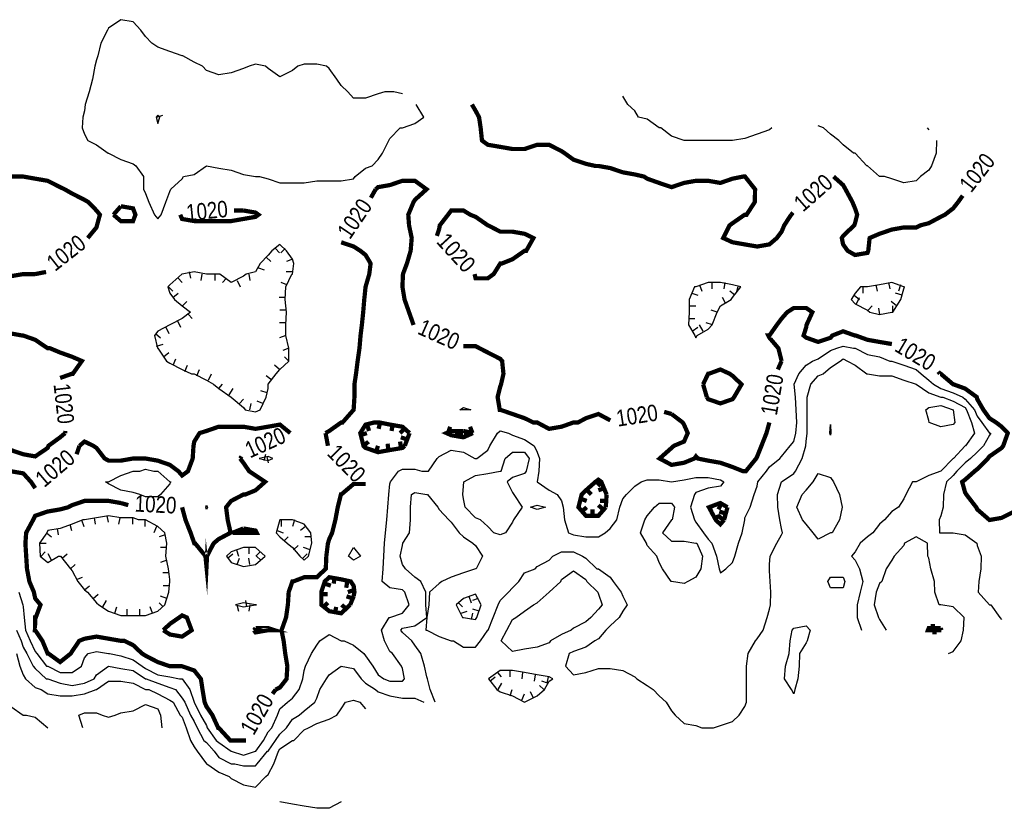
# Model space of a CAD drawing. Extents: x 628896 to 629898, y 4519176 to 4520140.
# Tile 21 of 23: x 629545 to 629777, y 4519197 to 4519383. Entities that reach past the tile are written whole.
import ezdxf
from ezdxf.enums import TextEntityAlignment as Align

# ---------------------------------------------------------------- set-up
doc = ezdxf.new("R2010")
doc.units = 0

msp = doc.modelspace()

# ---------------------------------------------------------------- linework, layer by layer
at = {"layer": 'GSLAYER', "linetype": 'CONTINUOUS', "flags": 128}
for points in [[(629635.1875, 4519365.5), (629633.125, 4519366), (629632.25, 4519366), (629631.0625, 4519366), (629629.4375, 4519365.5), (629626.5, 4519364.5), (629623.6875, 4519364.5), (629622.3125, 4519366), (629620.75, 4519367.5), (629619.75, 4519369), (629617.9375, 4519371.5), (629617.25, 4519372), (629615, 4519372.5), (629612.0625, 4519372.5), (629610.5, 4519372), (629609.25, 4519371), (629606.3125, 4519369.5), (629603.5, 4519371.5), (629602.875, 4519372), (629600.5625, 4519372.5), (629599.0625, 4519372), (629597.6875, 4519371.5), (629594.8125, 4519370.5), (629591.875, 4519370), (629589, 4519371), (629588.0625, 4519372), (629586.125, 4519373), (629583.4375, 4519374.5), (629583.25, 4519374.5), (629580.375, 4519375.5), (629577.5, 4519376.5), (629576.125, 4519377.5), (629574.625, 4519379), (629573.5, 4519380.5), (629571.6875, 4519382.5), (629568.8125, 4519383), (629565.9375, 4519381), (629565.6875, 4519380.5), (629564.0625, 4519377.5), (629563.375, 4519374.5), (629563.0625, 4519373.5), (629562.6875, 4519372), (629562.125, 4519369), (629561.3125, 4519366), (629560.4375, 4519363), (629560.25, 4519361.5), (629559.875, 4519360), (629559.6875, 4519357.5), (629560.25, 4519356), (629561, 4519354.5), (629563.0625, 4519353.5), (629565.8125, 4519351.5), (629565.9375, 4519351.5), (629568.8125, 4519350), (629571.6875, 4519349), (629572.375, 4519348.5), (629574.125, 4519346), (629574.1875, 4519343), (629574.625, 4519342), (629575.375, 4519340), (629576.75, 4519337), (629577.5, 4519336), (629578.3125, 4519337)], [(629722.25, 4519357.5), (629721.6875, 4519357), (629718.8125, 4519356), (629715.875, 4519355), (629713, 4519354.5), (629710.125, 4519354.5), (629709.375, 4519354.5), (629707.25, 4519354.5), (629704.375, 4519354.5), (629704.1875, 4519354.5), (629701.5625, 4519354.5), (629698.625, 4519355.5), (629696.0625, 4519357.5), (629695.6875, 4519357.5), (629692.875, 4519359.5), (629690.8125, 4519360), (629689.9375, 4519361.5), (629688.3125, 4519363), (629687.125, 4519365)], [(629578.3125, 4519337), (629579.4375, 4519340), (629580.375, 4519342.5), (629580.5625, 4519343), (629583.25, 4519345.5), (629583.5625, 4519346), (629586.125, 4519346.5), (629589, 4519348.5), (629591.875, 4519348), (629594.8125, 4519347.5), (629597.6875, 4519346.5), (629600.5625, 4519346), (629601.5, 4519346), (629603.5, 4519345.5), (629606.3125, 4519344.5), (629609.25, 4519344.5), (629612.0625, 4519344.5), (629615, 4519345), (629617.9375, 4519345), (629620.75, 4519345), (629623.6875, 4519345.5), (629624.0625, 4519346), (629626.5, 4519348), (629628.0625, 4519348.5), (629629.4375, 4519350), (629630.5, 4519351.5), (629632, 4519354.5), (629632.25, 4519355), (629634.625, 4519357.5), (629635.1875, 4519357.5), (629638.125, 4519358.5), (629640.25, 4519360), (629638.4375, 4519363)], [(629578, 4519360), (629577.5, 4519360.5), (629577.125, 4519360), (629577.5, 4519358.5), (629578, 4519360)], [(629577.25, 4519360), (629578.6875, 4519360.5)], [(629761.0625, 4519354.5), (629761, 4519351.5), (629759.9375, 4519348.5), (629759.25, 4519347.5), (629757.3125, 4519346), (629756.3125, 4519345), (629753.375, 4519344.5), (629750.5625, 4519345.5), (629748.8125, 4519346), (629747.625, 4519346), (629744.8125, 4519348.5), (629744.625, 4519348.5), (629741.875, 4519351.5), (629741.5, 4519351.5), (629739.0625, 4519353.5), (629738.0625, 4519354.5), (629736.125, 4519356), (629734.4375, 4519357.5), (629733.1875, 4519358)], [(629758.875, 4519357.5), (629759.25, 4519357)], [(629601.625, 4519291), (629603.0625, 4519294), (629603.5, 4519296), (629603.5625, 4519297), (629605.4375, 4519299.5), (629606.3125, 4519300.5), (629608.4375, 4519302.5), (629608.4375, 4519305.5), (629607.6875, 4519308.5), (629607.6875, 4519311), (629607.875, 4519314), (629607.5625, 4519317), (629607.6875, 4519320), (629609.125, 4519323), (629609.25, 4519323), (629609.5625, 4519325.5), (629609.25, 4519326.5), (629607.875, 4519328.5), (629606.3125, 4519330), (629604.375, 4519328.5), (629603.5, 4519327.5), (629601.6875, 4519325.5), (629600.5625, 4519323.5), (629598.375, 4519323), (629597.6875, 4519322.5), (629594.8125, 4519321), (629592.125, 4519323), (629591.875, 4519323), (629589, 4519323), (629586.125, 4519323.5), (629583.25, 4519323), (629583.1875, 4519323), (629580.375, 4519320.5), (629579.875, 4519320), (629580.375, 4519318.5), (629581.4375, 4519317), (629583.25, 4519315.5), (629585.25, 4519314), (629583.25, 4519312.5), (629580.375, 4519311), (629580.375, 4519311), (629577.5, 4519309.5), (629576.75, 4519308.5), (629577.4375, 4519305.5), (629577.5, 4519305.5), (629579.5625, 4519302.5), (629580.375, 4519302), (629583.25, 4519300.5), (629585.4375, 4519299.5), (629586.125, 4519299.5), (629589, 4519298), (629590.625, 4519297), (629591.875, 4519296), (629594.8125, 4519294), (629597.6875, 4519291.5), (629598.125, 4519291), (629600.5625, 4519290.5), (629601.625, 4519291)], [(629603.0625, 4519327), (629604.1875, 4519326)], [(629605.25, 4519329), (629606.1875, 4519328)], [(629607.5625, 4519329), (629606.5, 4519328)], [(629609.25, 4519326.5), (629607.875, 4519326)], [(629584.9375, 4519323.5), (629585.25, 4519322)], [(629587.9375, 4519323), (629587.6875, 4519321.5)], [(629591, 4519323), (629591, 4519321.5)], [(629599, 4519323), (629599.25, 4519321.5)], [(629601.25, 4519324.5), (629602.625, 4519324)], [(629609.25, 4519323.5), (629607.75, 4519323.5)], [(629582.3125, 4519322), (629583.25, 4519321)], [(629593.6875, 4519322), (629592.75, 4519321)], [(629596.25, 4519321.5), (629596.9375, 4519320)], [(629607.9375, 4519320.5), (629606.625, 4519321)], [(629704.6875, 4519308.5), (629707.25, 4519310), (629708.1875, 4519311), (629709.375, 4519314), (629710.125, 4519315.5), (629712.6875, 4519317), (629713, 4519317.5), (629714.9375, 4519320), (629713, 4519320.5), (629710.125, 4519321), (629707.25, 4519321), (629704.375, 4519320), (629704, 4519320), (629702.8125, 4519317), (629702.75, 4519314), (629702.625, 4519311), (629704.125, 4519308.5), (629704.375, 4519308), (629704.6875, 4519308.5)], [(629705.25, 4519320.5), (629705.75, 4519319)], [(629708.125, 4519321), (629708.125, 4519319.5)], [(629711.1875, 4519321), (629710.9375, 4519319.5)], [(629750.8125, 4519314), (629752.6875, 4519317), (629753.375, 4519319.5), (629753.5625, 4519320), (629753.375, 4519320), (629750.5625, 4519321), (629747.625, 4519320.5), (629744.8125, 4519320), (629743.125, 4519320), (629741.875, 4519318.5), (629741, 4519317), (629741.875, 4519316), (629744.8125, 4519314.5), (629745.375, 4519314), (629747.625, 4519313.5), (629750.5625, 4519314), (629750.8125, 4519314)], [(629746.75, 4519320.5), (629747.0625, 4519319)], [(629749.75, 4519321), (629750.0625, 4519319.5)], [(629752.625, 4519320.5), (629752.125, 4519319)], [(629580.0625, 4519320), (629581.0625, 4519319)], [(629581.0625, 4519317.5), (629582.3125, 4519318.5)], [(629703.4375, 4519318.5), (629704.8125, 4519318)], [(629713.5625, 4519318), (629712.375, 4519319)], [(629714.25, 4519320), (629713.875, 4519318.5)], [(629741.6875, 4519318), (629742.9375, 4519317)], [(629743.6875, 4519320), (629743.6875, 4519318.5)], [(629753, 4519318), (629751.4375, 4519318.5)], [(629583.375, 4519315.5), (629584.375, 4519316.5)], [(629607.5625, 4519317.5), (629606.125, 4519317.5)], [(629702.75, 4519315.5), (629704.3125, 4519315.5)], [(629711.4375, 4519316), (629710.625, 4519317.5)], [(629742.25, 4519316), (629742.9375, 4519317.5)], [(629745, 4519314.5), (629745.875, 4519315.5)], [(629751.625, 4519315.5), (629750.375, 4519316.5)], [(629750.8125, 4519314), (629750.8125, 4519315.5)], [(629584.75, 4519313.5), (629585.625, 4519312.5)], [(629607.75, 4519314.5), (629606.3125, 4519314.5)], [(629709.375, 4519314), (629708, 4519314.5)], [(629747.75, 4519313.5), (629747.5, 4519315)], [(629582.1875, 4519312), (629582.875, 4519310.5)], [(629607.6875, 4519311.5), (629606.1875, 4519311.5)], [(629702.625, 4519312.5), (629704.125, 4519312.5)], [(629706.0625, 4519309.5), (629705.25, 4519311)], [(629708.3125, 4519311), (629706.8125, 4519311.5)], [(629577, 4519309), (629578.1875, 4519308)], [(629579.4375, 4519310.5), (629580.125, 4519309)], [(629607.6875, 4519308.5), (629606.1875, 4519308)], [(629703.5, 4519309.5), (629704.8125, 4519310.5)], [(629577.25, 4519306), (629578.8125, 4519306.5)], [(629544.75, 4519248), (629545.6875, 4519245), (629545.8125, 4519244.5), (629546, 4519242), (629546.3125, 4519239), (629547.4375, 4519236.5), (629548.625, 4519234), (629549, 4519233.5), (629551.25, 4519230.5), (629551.5625, 4519230.5), (629554.5, 4519229), (629557.3125, 4519229), (629559.5625, 4519230.5), (629560.25, 4519232.5), (629561.125, 4519233.5), (629563.0625, 4519234), (629565.9375, 4519233.5), (629566.125, 4519233.5), (629568.8125, 4519233), (629571.6875, 4519232), (629573.875, 4519230.5), (629574.625, 4519230), (629577.5, 4519228.5), (629580.375, 4519228), (629582.625, 4519227.5), (629583.25, 4519227.5), (629585.0625, 4519225), (629586.125, 4519222), (629587.5625, 4519219), (629589, 4519216.5), (629589.125, 4519216), (629591.25, 4519213), (629591.875, 4519212.5), (629594.8125, 4519210.5), (629597.6875, 4519209.5), (629600.5625, 4519210.5), (629600.625, 4519210.5), (629602.4375, 4519213), (629603.5, 4519215), (629604.375, 4519216), (629605.75, 4519219), (629606.3125, 4519220.5), (629608.0625, 4519222), (629609.25, 4519223), (629610.875, 4519225), (629611.6875, 4519227.5), (629612.0625, 4519229.5), (629612.375, 4519230.5), (629613.75, 4519233.5), (629615, 4519235.5), (629615.75, 4519236.5), (629617.9375, 4519238), (629620.75, 4519236.5), (629621.4375, 4519236.5), (629623.6875, 4519235.5), (629626.125, 4519233.5), (629626.5, 4519233), (629628.1875, 4519230.5), (629629.4375, 4519228.5), (629630.8125, 4519227.5), (629632.25, 4519227), (629635.1875, 4519227), (629635.6875, 4519227.5), (629635.1875, 4519230), (629635, 4519230.5), (629632.875, 4519233.5), (629632.25, 4519234), (629631, 4519236.5), (629630.25, 4519239), (629632.0625, 4519242), (629632.25, 4519242), (629635.1875, 4519243), (629636.75, 4519245), (629635.75, 4519248), (629635.1875, 4519248.5), (629632.25, 4519249), (629630.4375, 4519250.5), (629630.625, 4519253.5), (629630.8125, 4519256.5), (629631, 4519259.5), (629631.1875, 4519262), (629631.5, 4519265), (629631.75, 4519268), (629632, 4519271), (629632.25, 4519273.5), (629632.375, 4519274), (629634.25, 4519276.5), (629635.1875, 4519277), (629638.125, 4519277), (629639.75, 4519276.5), (629640.9375, 4519276.5), (629641.3125, 4519276.5), (629643.375, 4519279.5), (629643.8125, 4519280), (629646.6875, 4519281.5), (629649.5625, 4519281), (629652.25, 4519279.5), (629652.4375, 4519279.5), (629652.75, 4519279.5), (629655.3125, 4519281.5), (629655.8125, 4519282.5), (629657.625, 4519285.5), (629658.25, 4519286), (629660.1875, 4519285.5), (629661.125, 4519285), (629664, 4519284), (629666.25, 4519282.5), (629666.9375, 4519281), (629667.5, 4519279.5), (629667.3125, 4519276.5), (629666.9375, 4519274), (629669.75, 4519272), (629671.625, 4519271), (629672.6875, 4519269.5), (629673.0625, 4519268), (629673.375, 4519265), (629674.3125, 4519262), (629675.5, 4519261.5), (629678.4375, 4519261), (629681.375, 4519261), (629683, 4519262), (629684.1875, 4519263), (629685.75, 4519265), (629686.4375, 4519268), (629687.125, 4519270), (629688, 4519271), (629689.9375, 4519273), (629691.4375, 4519274), (629692.875, 4519274.5), (629695.6875, 4519274.5), (629698.625, 4519274), (629701.5625, 4519274.5), (629704.375, 4519275), (629707.25, 4519275), (629710.125, 4519274.5), (629710.9375, 4519274), (629710.125, 4519273), (629707.25, 4519272.5), (629704.375, 4519271.5), (629704, 4519271), (629703.125, 4519268), (629704, 4519265), (629704.375, 4519264.5), (629706.125, 4519262), (629707.25, 4519260.5), (629708.125, 4519259.5), (629709.1875, 4519256.5), (629709.875, 4519253.5), (629710.125, 4519252.5), (629711.4375, 4519253.5), (629713, 4519255), (629713.5625, 4519256.5), (629714.375, 4519259.5), (629715.25, 4519262), (629715.875, 4519265), (629715.875, 4519265.5), (629717.1875, 4519268), (629718.0625, 4519271), (629718.8125, 4519273), (629719, 4519274), (629721, 4519276.5), (629721.6875, 4519277.5), (629724.1875, 4519279.5), (629724.5625, 4519280), (629726.5625, 4519282.5), (629727.4375, 4519283.5), (629727.9375, 4519285.5), (629728.125, 4519288), (629728, 4519291), (629727.8125, 4519294), (629727.5, 4519297), (629728.625, 4519299.5), (629730.375, 4519301.5), (629731.8125, 4519302.5), (629733.1875, 4519303), (629736.125, 4519305), (629737.5625, 4519305.5), (629739.0625, 4519306), (629741.5, 4519305.5), (629741.875, 4519305.5), (629744.8125, 4519304), (629747.625, 4519303.5), (629750.0625, 4519302.5), (629750.5625, 4519302.5), (629753.375, 4519301.5), (629756.3125, 4519300.5), (629757.5, 4519299.5), (629759.25, 4519298), (629760.375, 4519297), (629762.0625, 4519296), (629765, 4519295), (629767.3125, 4519294), (629767.8125, 4519293.5), (629770.0625, 4519291), (629770.6875, 4519289.5), (629771.75, 4519288), (629773.5625, 4519285.5), (629773.875, 4519285.5), (629773.5625, 4519285), (629772.125, 4519282.5), (629770.6875, 4519281), (629769.0625, 4519279.5), (629767.8125, 4519278.5), (629765.875, 4519276.5), (629765, 4519275.5), (629763.4375, 4519274), (629762.75, 4519271), (629762.625, 4519268), (629762.0625, 4519266), (629761.6875, 4519265), (629761.75, 4519262), (629762.0625, 4519262), (629765, 4519262), (629767.8125, 4519261.5), (629770.5625, 4519259.5), (629770.6875, 4519259), (629771.625, 4519256.5), (629771.5625, 4519253.5), (629771.0625, 4519250.5), (629770.9375, 4519248), (629773.5625, 4519245), (629773.875, 4519245), (629776, 4519242), (629776.4375, 4519241.5)], [(629578.875, 4519303.5), (629580.125, 4519304.5)], [(629608.4375, 4519305.5), (629607, 4519305)], [(629581.125, 4519301.5), (629581.8125, 4519303)], [(629583.875, 4519300), (629584.5625, 4519301.5)], [(629606.1875, 4519300.5), (629605.0625, 4519301.5)], [(629608.4375, 4519302.5), (629607.375, 4519303.5)], [(629642.9375, 4519222), (629641.75, 4519225), (629641.0625, 4519227.5), (629640.9375, 4519228), (629640.375, 4519230.5), (629639.5, 4519233.5), (629638.125, 4519235.5), (629637.375, 4519236.5), (629635.1875, 4519238.5), (629634.8125, 4519239), (629635.1875, 4519239.5), (629638.125, 4519240), (629640.9375, 4519242), (629640.6875, 4519245), (629640.6875, 4519248), (629639.5, 4519250.5), (629638.125, 4519251.5), (629635.875, 4519253.5), (629635.1875, 4519254.5), (629634.625, 4519256.5), (629635.1875, 4519259), (629635.3125, 4519259.5), (629636.875, 4519262), (629637.125, 4519265), (629637.125, 4519268), (629637.3125, 4519271), (629638.125, 4519271.5), (629640.9375, 4519271), (629641.0625, 4519271), (629643.5, 4519268), (629643.8125, 4519267.5), (629646.125, 4519265), (629646.6875, 4519264.5), (629648.5625, 4519262), (629649.5625, 4519261), (629651.8125, 4519259.5), (629652.4375, 4519259), (629654.0625, 4519256.5), (629652.5625, 4519253.5), (629652.4375, 4519253.5), (629649.5625, 4519252.5), (629646.6875, 4519251.5), (629644.5, 4519250.5), (629643.8125, 4519250), (629641.5625, 4519248), (629641.375, 4519245), (629640.9375, 4519242), (629640.6875, 4519239), (629640.9375, 4519239), (629643.8125, 4519237.5), (629646.6875, 4519236.5), (629647.1875, 4519236.5), (629649.5625, 4519235), (629652.4375, 4519235), (629653.5625, 4519236.5), (629655.3125, 4519239), (629655.375, 4519239), (629656.5625, 4519242), (629657.75, 4519245), (629658.25, 4519246), (629660.1875, 4519248), (629661.125, 4519249), (629662.625, 4519250.5), (629664, 4519252.5), (629666.5, 4519253.5), (629666.9375, 4519254), (629669.75, 4519255.5), (629670.625, 4519256.5), (629672.6875, 4519257.5), (629675.5, 4519257.5), (629677.625, 4519256.5), (629678.4375, 4519256), (629681, 4519253.5), (629681.375, 4519253.5), (629684.1875, 4519251.5), (629684.875, 4519250.5), (629686.75, 4519248), (629687.125, 4519247), (629688.1875, 4519245), (629687.125, 4519243.5), (629686.3125, 4519242), (629684.1875, 4519240), (629683.125, 4519239), (629681.375, 4519237), (629680.5625, 4519236.5), (629678.4375, 4519235), (629675.5, 4519234), (629674.5, 4519233.5), (629673.625, 4519230.5), (629675.5, 4519228.5), (629678.4375, 4519229), (629681.375, 4519230), (629684.1875, 4519230), (629687.125, 4519229.5), (629689.9375, 4519228), (629690.4375, 4519227.5), (629692.875, 4519226), (629694.3125, 4519225), (629695.6875, 4519223.5), (629697.375, 4519222), (629698.625, 4519220), (629699.5, 4519219), (629701.5625, 4519217), (629704.375, 4519216.5), (629705.75, 4519216), (629707.25, 4519216), (629708.5, 4519216), (629710.125, 4519216.5), (629713, 4519217.5), (629714.5625, 4519219), (629715.875, 4519221), (629716.3125, 4519222), (629716.3125, 4519225), (629716.3125, 4519227.5), (629716.3125, 4519230.5), (629716.6875, 4519233.5), (629718.375, 4519236.5), (629718.8125, 4519237), (629720.1875, 4519239), (629721.1875, 4519242), (629721.6875, 4519244), (629721.9375, 4519245), (629722.0625, 4519248), (629721.875, 4519250.5), (629721.6875, 4519253), (629721.6875, 4519253.5), (629721.6875, 4519254.5), (629721.875, 4519256.5), (629723.4375, 4519259.5), (629724.5625, 4519261.5), (629724.8125, 4519262), (629724.5625, 4519263), (629724.125, 4519265), (629723.6875, 4519268), (629723.625, 4519271), (629724.5625, 4519274), (629727.4375, 4519276), (629727.8125, 4519276.5), (629729.375, 4519279.5), (629730.25, 4519282.5), (629730.375, 4519283.5), (629730.5625, 4519285.5), (629730.5625, 4519288), (629730.5625, 4519291), (629730.625, 4519294), (629731.4375, 4519297), (629733.1875, 4519299), (629734.375, 4519299.5), (629736.125, 4519301), (629738.375, 4519302.5), (629739.0625, 4519303), (629740.125, 4519302.5), (629741.875, 4519301.5), (629744.625, 4519299.5), (629744.8125, 4519299.5), (629747.625, 4519299), (629750.5625, 4519299), (629753.375, 4519298), (629756.3125, 4519297), (629756.3125, 4519297), (629759.25, 4519295), (629762.0625, 4519294), (629762.5625, 4519294), (629765, 4519293), (629767.8125, 4519291.5), (629768.125, 4519291), (629769.3125, 4519288), (629770.0625, 4519285.5), (629767.9375, 4519282.5), (629767.8125, 4519282.5), (629765.125, 4519279.5), (629765, 4519279.5), (629762.0625, 4519276.5), (629759.25, 4519275.5), (629756.3125, 4519274), (629755.4375, 4519274), (629753.875, 4519271), (629753.375, 4519270), (629752.125, 4519268), (629750.5625, 4519267), (629748.8125, 4519265), (629747.625, 4519264), (629746.0625, 4519262), (629744.8125, 4519261), (629743.0625, 4519259.5), (629741.875, 4519257.5), (629741.0625, 4519256.5), (629741.875, 4519255.5), (629742.9375, 4519253.5), (629743.6875, 4519250.5), (629743.0625, 4519248), (629742.375, 4519245), (629742.375, 4519242), (629743.4375, 4519239)], [(629586.6875, 4519299), (629587.375, 4519300.5)], [(629589.4375, 4519298), (629590.1875, 4519299.5)], [(629591.875, 4519296), (629592.8125, 4519297)], [(629604.375, 4519298), (629603.0625, 4519299)], [(629594.375, 4519294.5), (629595.25, 4519296)], [(629603.3125, 4519295), (629601.8125, 4519295.5)], [(629596.75, 4519292.5), (629597.75, 4519293.5)], [(629599.1875, 4519291), (629599.5, 4519292.5)], [(629602.3125, 4519292.5), (629600.9375, 4519293)], [(629648.6875, 4519291), (629649.5625, 4519291.5), (629651.3125, 4519291), (629649.5625, 4519291), (629648.6875, 4519291)], [(629759.3125, 4519288), (629759.25, 4519288.5), (629758.5625, 4519291), (629759.25, 4519291.5), (629762.0625, 4519292), (629765, 4519291), (629765, 4519291), (629765.375, 4519288), (629765, 4519287.5), (629762.0625, 4519287), (629759.3125, 4519288)], [(629735.9375, 4519285.5), (629736.125, 4519287.5), (629736.1875, 4519285.5), (629736.125, 4519285), (629735.9375, 4519285.5)], [(629656.75, 4519262), (629655.3125, 4519263.5), (629653.5625, 4519265), (629652.4375, 4519265.5), (629649.9375, 4519268), (629649.5625, 4519270), (629649.4375, 4519271), (629649.5625, 4519273), (629649.625, 4519274), (629652.4375, 4519275.5), (629655.3125, 4519276), (629658.25, 4519276.5), (629658.4375, 4519276.5), (629659.375, 4519279.5), (629661.125, 4519281), (629664, 4519281), (629665.0625, 4519279.5), (629664.375, 4519276.5), (629664, 4519276), (629661.125, 4519275), (629659.875, 4519274), (629661.125, 4519271.5), (629661.4375, 4519271), (629663.375, 4519268), (629661.375, 4519265), (629661.125, 4519264.5), (629659.5, 4519262), (629658.25, 4519261.5), (629656.75, 4519262)], [(629604.625, 4519279.5), (629603.5, 4519280), (629601.4375, 4519279.5), (629603.5, 4519279), (629604.625, 4519279.5)], [(629602.625, 4519279), (629603, 4519280.5)], [(629603.1875, 4519280), (629603.5625, 4519278.5)], [(629573.25, 4519271), (629571.6875, 4519271.5), (629568.8125, 4519272), (629565.9375, 4519273.5), (629565.1875, 4519274), (629565.9375, 4519274), (629568.8125, 4519275.5), (629571.6875, 4519276.5), (629573.25, 4519276.5), (629574.625, 4519277), (629576.5625, 4519276.5), (629577.5, 4519276.5), (629580.375, 4519274), (629580.5625, 4519274), (629580.375, 4519273.5), (629578.125, 4519271), (629577.5, 4519270.5), (629574.625, 4519270.5), (629573.25, 4519271)], [(629732, 4519262), (629730.375, 4519264), (629729.5, 4519265), (629728.125, 4519268), (629729.375, 4519271), (629730.375, 4519272), (629732, 4519274), (629733.1875, 4519276), (629736.125, 4519275), (629736.8125, 4519274), (629738.25, 4519271), (629738.8125, 4519268), (629738.1875, 4519265), (629736.5, 4519262), (629736.125, 4519262), (629733.1875, 4519260.5), (629732, 4519262)], [(629698.5625, 4519250.5), (629696.5, 4519253.5), (629695.6875, 4519255), (629695.125, 4519256.5), (629692.875, 4519259), (629692.6875, 4519259.5), (629691.3125, 4519262), (629692.3125, 4519265), (629692.875, 4519266), (629694.625, 4519268), (629695.6875, 4519269), (629698.625, 4519269), (629699.3125, 4519268), (629698.75, 4519265), (629698.625, 4519265), (629696.5, 4519262), (629698.625, 4519260), (629701.5625, 4519260), (629704.375, 4519259.5), (629704.5625, 4519259.5), (629705.9375, 4519256.5), (629705.5625, 4519253.5), (629704.375, 4519251.5), (629702.4375, 4519250.5), (629701.5625, 4519250), (629698.625, 4519250.5), (629698.5625, 4519250.5)], [(629588.8125, 4519268), (629589, 4519268.5), (629589.25, 4519268), (629589, 4519267.5), (629588.8125, 4519268)], [(629665.375, 4519268), (629666.9375, 4519268.5), (629668.875, 4519268), (629666.9375, 4519267.5), (629665.375, 4519268)], [(629579.1875, 4519245), (629580.125, 4519248), (629580.375, 4519250.5), (629580.375, 4519251), (629580.0625, 4519253.5), (629579.4375, 4519256.5), (629579.6875, 4519259.5), (629579.1875, 4519262), (629577.5, 4519263.5), (629574.625, 4519265), (629573, 4519265), (629571.6875, 4519265.5), (629568.8125, 4519265.5), (629565.9375, 4519266), (629563.0625, 4519265.5), (629560.25, 4519265), (629559.875, 4519265), (629557.3125, 4519264), (629554.5, 4519263), (629551.5625, 4519262.5), (629551.375, 4519262), (629549.625, 4519259.5), (629549.8125, 4519256.5), (629551.5625, 4519255), (629554.125, 4519256.5), (629554.5, 4519256.5), (629554.5625, 4519256.5), (629556.9375, 4519253.5), (629557.3125, 4519253), (629558.6875, 4519250.5), (629560.25, 4519248.5), (629560.9375, 4519248), (629563.0625, 4519245.5), (629563.625, 4519245), (629565.9375, 4519243.5), (629568.8125, 4519242.5), (629571.6875, 4519242.5), (629574.625, 4519242.5), (629577.5, 4519243.5), (629579.1875, 4519245)], [(629559.5625, 4519265), (629560.0625, 4519263.5)], [(629562.5, 4519265.5), (629562.75, 4519264)], [(629565.5, 4519266), (629565.8125, 4519264.5)], [(629568.5625, 4519265.5), (629568.25, 4519264)], [(629571.5625, 4519265.5), (629571.5625, 4519264)], [(629574.5, 4519265), (629574.5, 4519263.5)], [(629613.0625, 4519256.5), (629613.8125, 4519259.5), (629613.5625, 4519262), (629612.0625, 4519264), (629609.25, 4519265), (629607, 4519265), (629606.3125, 4519265), (629606.3125, 4519265), (629605.4375, 4519262), (629606.3125, 4519261), (629608, 4519259.5), (629609.25, 4519258.5), (629611, 4519256.5), (629612.0625, 4519255.5), (629613.0625, 4519256.5)], [(629606.625, 4519265), (629606.625, 4519263.5)], [(629609.75, 4519265), (629609.25, 4519263.5)], [(629551.25, 4519262), (629552.5, 4519261)], [(629553.8125, 4519263), (629554, 4519261.5)], [(629556.75, 4519264), (629557.1875, 4519262.5)], [(629577.25, 4519263.5), (629576.5625, 4519262)], [(629605.625, 4519262.5), (629607.0625, 4519262)], [(629612.375, 4519263.5), (629611.1875, 4519262.5)], [(629579.25, 4519261.5), (629577.8125, 4519261)], [(629607.25, 4519260), (629608.25, 4519261)], [(629613.75, 4519261), (629612.1875, 4519261)], [(629763.9375, 4519233.5), (629765, 4519234), (629766.875, 4519236.5), (629767.4375, 4519239), (629767.625, 4519242), (629765, 4519244.5), (629762.0625, 4519245), (629761.6875, 4519245), (629760.6875, 4519248), (629760.625, 4519250.5), (629759.75, 4519253.5), (629759.25, 4519256), (629759.0625, 4519256.5), (629758.9375, 4519259.5), (629756.3125, 4519261), (629753.5625, 4519259.5), (629753.375, 4519259), (629751.0625, 4519256.5), (629750.5625, 4519255.5), (629749.25, 4519253.5), (629748.1875, 4519250.5), (629747.625, 4519250), (629746.875, 4519248), (629746.375, 4519245), (629747.4375, 4519242), (629747.625, 4519241.5), (629749.1875, 4519239)], [(629549.625, 4519259.5), (629551.1875, 4519259.5)], [(629550, 4519256.5), (629551, 4519257.5)], [(629579.5625, 4519258.5), (629578.125, 4519258.5)], [(629602.8125, 4519256.5), (629600.5625, 4519258.5), (629597.6875, 4519258.5), (629594.8125, 4519257.5), (629593.75, 4519256.5), (629594.8125, 4519255), (629597.6875, 4519254), (629600.5625, 4519254.5), (629602.8125, 4519256.5)], [(629596.0625, 4519258), (629596.5625, 4519256.5)], [(629599, 4519258.5), (629599, 4519257)], [(629601.625, 4519257.5), (629600.625, 4519256.5)], [(629609.5, 4519258), (629610.625, 4519259)], [(629613.4375, 4519258), (629611.875, 4519258.5)], [(629622.4375, 4519256.5), (629623.6875, 4519258.5), (629625.3125, 4519256.5), (629623.6875, 4519255.5), (629622.4375, 4519256.5)], [(629552.4375, 4519255.5), (629551.6875, 4519257)], [(629555, 4519256), (629556.125, 4519257)], [(629579.6875, 4519255.5), (629578.125, 4519255)], [(629593.9375, 4519256), (629595.1875, 4519257)], [(629596.25, 4519254.5), (629596.75, 4519256)], [(629599.1875, 4519254.5), (629599, 4519256)], [(629601.8125, 4519255.5), (629600.8125, 4519256.5)], [(629611.6875, 4519256), (629612.75, 4519257)], [(629556.9375, 4519253.5), (629558.0625, 4519254.5)], [(629658.5, 4519236.5), (629659.8125, 4519239), (629661.125, 4519241.5), (629661.9375, 4519242), (629664, 4519243.5), (629666.0625, 4519245), (629666.9375, 4519245.5), (629669.75, 4519248), (629669.8125, 4519248), (629672.5625, 4519250.5), (629672.6875, 4519251), (629675.5, 4519253), (629678.4375, 4519251), (629678.625, 4519250.5), (629681.25, 4519248), (629681.375, 4519247.5), (629682.25, 4519245), (629681.375, 4519244), (629679.625, 4519242), (629678.4375, 4519241), (629675.5, 4519239.5), (629674.9375, 4519239), (629672.6875, 4519238), (629670.0625, 4519236.5), (629669.75, 4519236), (629666.9375, 4519235), (629664, 4519234.5), (629661.125, 4519234), (629658.5, 4519236.5)], [(629558.375, 4519251), (629559.75, 4519251.5)], [(629580.1875, 4519252.5), (629578.6875, 4519252.5)], [(629735.4375, 4519250.5), (629736.125, 4519251.5), (629739.0625, 4519251.5), (629739.4375, 4519250.5), (629739.0625, 4519249), (629736.125, 4519249), (629735.4375, 4519250.5)], [(629560.25, 4519248.5), (629561.4375, 4519249.5)], [(629580.25, 4519249.5), (629578.8125, 4519249.5)], [(629562.3125, 4519246.5), (629563.4375, 4519247.5)], [(629564.5625, 4519244.5), (629565.4375, 4519246)], [(629579.6875, 4519246.5), (629578.1875, 4519247)], [(629598.5, 4519244.5), (629598.3125, 4519246)], [(629652.75, 4519242), (629653.75, 4519245), (629652.4375, 4519247.5), (629649.5625, 4519246.5), (629647.875, 4519245), (629649.375, 4519242), (629649.5625, 4519242), (629652.4375, 4519241.5), (629652.75, 4519242)], [(629650.875, 4519247), (629651.375, 4519245.5)], [(629653.0625, 4519246.5), (629651.6875, 4519246)], [(629567.375, 4519243), (629567.875, 4519244.5)], [(629570.3125, 4519242.5), (629570.3125, 4519244)], [(629573.3125, 4519242.5), (629573.3125, 4519244)], [(629576.25, 4519243), (629575.75, 4519244.5)], [(629578.8125, 4519244.5), (629577.8125, 4519245.5)], [(629600.75, 4519245), (629600.5625, 4519245), (629597.6875, 4519245.5), (629595.875, 4519245), (629597.6875, 4519244.5), (629600.5625, 4519245), (629600.75, 4519245)], [(629596.1875, 4519245), (629596.5625, 4519243.5)], [(629599.1875, 4519245), (629599, 4519243.5)], [(629648.375, 4519245.5), (629649.375, 4519244.5)], [(629649.0625, 4519243), (629650.4375, 4519243.5)], [(629653.25, 4519243.5), (629651.8125, 4519244)], [(629651.5, 4519241.5), (629651.8125, 4519243)], [(629544.25, 4519239), (629545.3125, 4519236.5), (629545.8125, 4519235), (629546.6875, 4519233.5), (629548.125, 4519230.5), (629548.625, 4519230), (629551.1875, 4519227.5), (629551.5625, 4519227.5), (629554.5, 4519226.5), (629557.3125, 4519226), (629560.25, 4519226.5), (629562.5, 4519227.5), (629563.0625, 4519228.5), (629565.9375, 4519230.5), (629568.8125, 4519230), (629571.6875, 4519229.5), (629574.625, 4519227.5), (629574.8125, 4519227.5), (629577.5, 4519226.5), (629580.375, 4519225.5), (629581.6875, 4519225), (629583.25, 4519223), (629583.875, 4519222), (629585.25, 4519219), (629586.125, 4519217.5), (629586.8125, 4519216), (629588.375, 4519213), (629589, 4519212.5), (629590.8125, 4519210.5), (629591.875, 4519209), (629594.8125, 4519207.5), (629595.6875, 4519207.5), (629597.6875, 4519207), (629600.5625, 4519207), (629600.9375, 4519207.5), (629603.375, 4519210.5), (629603.5, 4519210.5), (629605.25, 4519213), (629606.3125, 4519214.5), (629607.875, 4519216), (629609.25, 4519218), (629610.8125, 4519219), (629612.0625, 4519220), (629614.5, 4519222), (629615, 4519223), (629615.75, 4519225), (629617.3125, 4519227.5), (629617.9375, 4519228.5), (629620.75, 4519230.5), (629623.6875, 4519230), (629625.5, 4519227.5), (629626.5, 4519226.5), (629628.875, 4519225), (629629.4375, 4519224.5), (629632.25, 4519223.5), (629635.1875, 4519223), (629638.125, 4519223), (629640.25, 4519222)], [(629726.9375, 4519225), (629725.25, 4519227.5), (629725.5, 4519230.5), (629726.375, 4519233.5), (629726.5625, 4519236.5), (629727.0625, 4519239), (629727.4375, 4519239.5), (629730.375, 4519240), (629731.3125, 4519239), (629730.5625, 4519236.5), (629730.375, 4519236), (629728.8125, 4519233.5), (629728.6875, 4519230.5), (629728.375, 4519227.5), (629727.6875, 4519225), (629727.4375, 4519224), (629726.9375, 4519225)], [(629544.25, 4519233.5), (629545, 4519230.5), (629545.8125, 4519228.5), (629546.3125, 4519227.5), (629548.625, 4519225.5), (629550, 4519225), (629551.5625, 4519224), (629554.5, 4519223.5), (629557.3125, 4519223.5), (629560.25, 4519224), (629563, 4519225), (629563.0625, 4519225), (629565.9375, 4519227), (629568.8125, 4519227), (629571.6875, 4519226.5), (629574.625, 4519225), (629575.4375, 4519225), (629577.5, 4519224), (629580.375, 4519222.5), (629581.125, 4519222), (629582.8125, 4519219), (629583.25, 4519218.5), (629584.1875, 4519216), (629585.25, 4519213), (629586.125, 4519211.5), (629586.8125, 4519210.5), (629589, 4519207.5), (629589.0625, 4519207.5), (629591.875, 4519205.5), (629594.3125, 4519204.5), (629594.8125, 4519204), (629597.6875, 4519202.5), (629600.5625, 4519202), (629603, 4519204.5), (629603.5, 4519205), (629604.875, 4519207.5), (629605.9375, 4519210.5), (629606.3125, 4519211), (629609.25, 4519213), (629609.5625, 4519213), (629612.0625, 4519215.5), (629613.0625, 4519216), (629615, 4519217), (629617.9375, 4519218), (629619.6875, 4519219), (629620.75, 4519220.5), (629621.75, 4519222), (629623.6875, 4519222.5), (629625.125, 4519222), (629626.5, 4519220.5)], [(629668.6875, 4519225), (629669.75, 4519227), (629670.625, 4519227.5), (629669.75, 4519228), (629666.9375, 4519228.5), (629664, 4519229), (629661.125, 4519229.5), (629658.25, 4519229.5), (629655.5, 4519227.5), (629657.4375, 4519225), (629658.25, 4519224.5), (629661.125, 4519223.5), (629664, 4519222), (629666.9375, 4519223.5), (629668.6875, 4519225)], [(629660.5, 4519229.5), (629660.5, 4519228)], [(629655.8125, 4519227), (629657.0625, 4519228)], [(629657.5625, 4519229), (629658.4375, 4519228)], [(629663.5, 4519229), (629663.3125, 4519227.5)], [(629666.5, 4519228.5), (629666.25, 4519227)], [(629669.5625, 4519228), (629669.25, 4519226.5)], [(629657.75, 4519225), (629658.625, 4519226.5)], [(629660.5625, 4519223.5), (629661.0625, 4519225)], [(629668.5, 4519225), (629667.5, 4519226)], [(629669.375, 4519226.5), (629668.0625, 4519227)], [(629663.3125, 4519222.5), (629664, 4519224)], [(629666.0625, 4519223), (629665.375, 4519224.5)], [(629542.875, 4519221), (629545.8125, 4519219), (629546.5625, 4519219), (629548.625, 4519218.5), (629551.5625, 4519216)], [(629559.875, 4519216), (629558.875, 4519219), (629560.25, 4519219.5), (629563.0625, 4519219.5), (629564.4375, 4519219), (629565.9375, 4519218.5), (629567.4375, 4519219), (629568.8125, 4519219.5), (629571.6875, 4519220), (629574.625, 4519221.5), (629577.5, 4519220.5), (629578.1875, 4519219), (629578.5, 4519216)], [(629620.75, 4519198.5), (629617.9375, 4519197), (629615, 4519197), (629612.0625, 4519197.5), (629609.25, 4519198), (629606.3125, 4519198.5)]]:
    msp.add_lwpolyline(points, dxfattribs=at)
at = {"layer": 'GSLAYER', "linetype": 'CONTINUOUS', "const_width": 1, "flags": 128}
for points in [[(629726.8125, 4519337), (629725.1875, 4519334.5), (629724.5625, 4519333), (629723.4375, 4519331.5), (629721.6875, 4519330), (629718.8125, 4519329.5), (629715.875, 4519330), (629713, 4519330.5), (629710.8125, 4519331.5), (629712.3125, 4519334.5), (629713, 4519335), (629715.875, 4519337), (629716.3125, 4519337), (629718.25, 4519340), (629718.3125, 4519343), (629715.9375, 4519346), (629715.875, 4519346), (629715.5, 4519346), (629713, 4519345.5), (629710.125, 4519344.5), (629707.25, 4519345), (629704.375, 4519345), (629701.5625, 4519344.5), (629698.625, 4519343.5), (629695.6875, 4519344.5), (629692.875, 4519345.5), (629692.125, 4519346), (629689.9375, 4519346.5), (629687.125, 4519347), (629684.1875, 4519348), (629681.375, 4519348.5), (629680.6875, 4519348.5), (629678.4375, 4519349), (629675.5, 4519350), (629673.4375, 4519351.5), (629672.6875, 4519352), (629669.75, 4519353.5), (629666.9375, 4519353.5), (629664, 4519352.5), (629661.125, 4519352.5), (629658.25, 4519353), (629655.3125, 4519353.5), (629653.9375, 4519354.5), (629653.625, 4519357.5), (629653.25, 4519360), (629652.4375, 4519361.5), (629651.5625, 4519363)], [(629774.75, 4519351.5), (629774.75, 4519351.5)], [(629524.625, 4519343), (629525.625, 4519345.5), (629526.1875, 4519346), (629528.4375, 4519346.5), (629531.375, 4519346), (629534.25, 4519346), (629537.125, 4519346), (629540.0625, 4519346), (629542.875, 4519346), (629544.8125, 4519346), (629545.8125, 4519346), (629548.625, 4519345.5), (629551.5625, 4519345), (629554.5, 4519343.5), (629555.5625, 4519343), (629557.3125, 4519342), (629560.25, 4519340.5), (629561.125, 4519340), (629563.0625, 4519338), (629563.875, 4519337), (629563.1875, 4519334.5), (629563.0625, 4519334), (629561, 4519331.5)], [(629766.1875, 4519340), (629765, 4519338.5), (629763.0625, 4519337), (629762.0625, 4519336.5), (629759.25, 4519335), (629757.3125, 4519334.5), (629756.3125, 4519334), (629753.375, 4519334), (629750.5625, 4519333.5), (629747.625, 4519332.5), (629745.3125, 4519331.5), (629745, 4519328.5), (629744.8125, 4519328), (629741.875, 4519327.5), (629740.125, 4519328.5), (629739.0625, 4519330), (629738.75, 4519331.5), (629739.0625, 4519332), (629741.6875, 4519334.5), (629741.875, 4519335), (629742.375, 4519337), (629741.875, 4519338.5), (629741.25, 4519340), (629739.625, 4519343), (629739.0625, 4519344), (629736.8125, 4519346)], [(629736.8125, 4519346), (629736.8125, 4519346)], [(629627.75, 4519341), (629628.875, 4519343)], [(629628.875, 4519343), (629629.4375, 4519343.5), (629632.25, 4519344), (629635.1875, 4519345), (629638.125, 4519345), (629640.875, 4519343), (629638.125, 4519340.5), (629637.8125, 4519340), (629636.5625, 4519337), (629636.75, 4519334.5), (629637.375, 4519331.5), (629637.125, 4519328.5), (629636.25, 4519325.5), (629635.3125, 4519323), (629635.1875, 4519320), (629635.6875, 4519317), (629636.75, 4519314), (629637.8125, 4519311)], [(629767.25, 4519341.5), (629766.1875, 4519340)], [(629567.0625, 4519337), (629568.8125, 4519339)], [(629568.8125, 4519339), (629571.6875, 4519338.5), (629572.25, 4519337), (629571.6875, 4519335.5), (629568.8125, 4519335.5), (629567.0625, 4519337)], [(629597.6875, 4519338), (629600.5625, 4519337.5), (629601.25, 4519337), (629600.5625, 4519336.5), (629597.6875, 4519336), (629594.8125, 4519335.5), (629591.875, 4519335.5), (629589, 4519335.5), (629586.125, 4519335.5), (629583.25, 4519336), (629582.8125, 4519337)], [(629582.8125, 4519337), (629582.8125, 4519337)], [(629595.5, 4519338), (629597.6875, 4519338)], [(629643.8125, 4519333.5), (629644, 4519334.5), (629645.9375, 4519337), (629646.6875, 4519338), (629649.5625, 4519338), (629651.1875, 4519337), (629652.4375, 4519336.5), (629655.3125, 4519334.5), (629655.375, 4519334.5), (629658.25, 4519333), (629661.125, 4519333), (629664, 4519332.5), (629666.0625, 4519331.5), (629664.375, 4519328.5), (629664, 4519328.5), (629661.125, 4519326.5), (629658.625, 4519325.5), (629658.25, 4519325.5), (629656.6875, 4519323), (629655.3125, 4519322), (629652.4375, 4519322), (629652.1875, 4519323)], [(629727.25, 4519337.5), (629726.8125, 4519337)], [(629643.3125, 4519332), (629643.8125, 4519333.5)], [(629561, 4519331.5), (629561, 4519331.5)], [(629617.0625, 4519285.5), (629617.9375, 4519286), (629620.75, 4519288), (629621.0625, 4519288), (629623.6875, 4519291), (629623.875, 4519294), (629623.875, 4519297), (629624.25, 4519299.5), (629624.625, 4519302.5), (629625.0625, 4519305.5), (629625.3125, 4519308.5), (629625.625, 4519311), (629625.9375, 4519314), (629626.1875, 4519317), (629626.5, 4519320), (629627.375, 4519323), (629627.6875, 4519325.5), (629626.5, 4519327.5), (629625.25, 4519328.5), (629623.6875, 4519329.5), (629620.75, 4519330.5)], [(629620.75, 4519330.5), (629620.75, 4519330.5)], [(629548.625, 4519323), (629545.8125, 4519323), (629545.8125, 4519323), (629542.875, 4519322.5)], [(629551.1875, 4519323.5), (629548.625, 4519323)], [(629652.1875, 4519323), (629652.1875, 4519323)], [(629724.5625, 4519302.5), (629723.8125, 4519305.5), (629721.6875, 4519308), (629721.4375, 4519308.5), (629721.6875, 4519308.5), (629723.4375, 4519311), (629724.5625, 4519312.5), (629725.875, 4519314), (629727.4375, 4519315), (629730.375, 4519315), (629731.8125, 4519314), (629730.4375, 4519311), (629730.375, 4519310.5), (629729.75, 4519308.5), (629730.375, 4519308), (629733.1875, 4519307), (629736.125, 4519308), (629736.5, 4519308.5), (629739.0625, 4519309.5), (629741.875, 4519308.5), (629742.0625, 4519308.5), (629744.8125, 4519307.5), (629747.625, 4519307), (629750.5625, 4519306.5)], [(629637.8125, 4519311), (629637.8125, 4519311)], [(629542.875, 4519309), (629545.625, 4519308.5), (629545.8125, 4519308.5), (629548.625, 4519307.5), (629551.5625, 4519305.5), (629552.125, 4519305.5), (629554.5, 4519304.5), (629557.3125, 4519303.5), (629559.625, 4519302.5), (629557.5, 4519299.5), (629557.3125, 4519299.5), (629554.5, 4519298.5)], [(629649.5625, 4519306), (629649.5625, 4519306)], [(629649.5625, 4519306), (629652.4375, 4519306), (629653.375, 4519305.5), (629655.3125, 4519304.5), (629658.25, 4519303), (629658.6875, 4519302.5), (629659, 4519299.5), (629658.4375, 4519297), (629658.25, 4519296.5), (629657.625, 4519294), (629658.125, 4519291), (629658.25, 4519291), (629661.125, 4519290), (629664, 4519289), (629666.0625, 4519288), (629666.9375, 4519288), (629669.75, 4519286.5), (629672.6875, 4519287), (629675.5, 4519288), (629676.5625, 4519288), (629678.4375, 4519289), (629681.375, 4519290), (629684.1875, 4519288.5)], [(629750.5625, 4519306.5), (629750.5625, 4519306.5)], [(629723.6875, 4519300.5), (629724.5625, 4519302.5)], [(629706.0625, 4519297), (629707.25, 4519299.5), (629707.4375, 4519299.5), (629710.125, 4519300.5), (629712.3125, 4519299.5), (629713, 4519299), (629715.125, 4519297), (629713.375, 4519294), (629713, 4519293.5), (629710.125, 4519292.5), (629707.25, 4519293.5), (629706.9375, 4519294)], [(629761.5, 4519300), (629761.875, 4519299.5)], [(629761.875, 4519299.5), (629762.0625, 4519299.5), (629765, 4519297), (629765.0625, 4519297), (629767.8125, 4519296), (629770.5625, 4519294), (629770.6875, 4519293.5), (629772.125, 4519291), (629773.5625, 4519289), (629775.125, 4519288), (629776.4375, 4519287), (629777.875, 4519285.5), (629776.8125, 4519282.5), (629776.4375, 4519282), (629773.5625, 4519280), (629773.1875, 4519279.5), (629770.6875, 4519277), (629770.0625, 4519276.5), (629767.8125, 4519274.5), (629767.125, 4519274), (629767.8125, 4519271.5), (629768.125, 4519271), (629770.4375, 4519268), (629770.6875, 4519267.5), (629773.5625, 4519265), (629776.4375, 4519265.5), (629779.4375, 4519267)], [(629554.5, 4519298.5), (629554.5, 4519298.5)], [(629706.9375, 4519294), (629706.0625, 4519297)], [(629698.625, 4519290), (629701.25, 4519288), (629701.5625, 4519287.5), (629702.4375, 4519285.5), (629701.5625, 4519283.5), (629699.1875, 4519282.5), (629698.625, 4519282), (629695.8125, 4519279.5), (629698.625, 4519278), (629701.5625, 4519278.5), (629704, 4519279.5), (629704.375, 4519280), (629704.8125, 4519279.5), (629707.25, 4519279), (629710.125, 4519278.5), (629713, 4519277.5), (629715.5, 4519276.5), (629715.875, 4519276.5), (629716.125, 4519276.5), (629718.5625, 4519279.5), (629718.8125, 4519280), (629719.8125, 4519282.5), (629721, 4519285.5), (629721.6875, 4519288)], [(629696.875, 4519290.5), (629698.625, 4519290)], [(629559.0625, 4519282.5), (629560.25, 4519283.5), (629562.3125, 4519282.5), (629563.0625, 4519282), (629565, 4519279.5), (629565.9375, 4519279), (629568.8125, 4519279), (629571.6875, 4519279.5), (629574.625, 4519279.5), (629577.5, 4519279), (629580.375, 4519278), (629582.375, 4519276.5), (629583.25, 4519275.5), (629584.625, 4519276.5), (629585.75, 4519279.5), (629585.9375, 4519282.5), (629586.125, 4519283.5), (629587.375, 4519285.5), (629589, 4519286), (629591.875, 4519287), (629594.8125, 4519287), (629597.6875, 4519287), (629600.5625, 4519286.5), (629603.5, 4519287), (629606.3125, 4519287.5), (629608.75, 4519285.5)], [(629636.875, 4519285.5), (629635.1875, 4519287), (629632.25, 4519287.5), (629629.75, 4519288), (629629.4375, 4519288), (629628.5625, 4519288), (629626.5, 4519287.5), (629625.25, 4519285.5), (629626, 4519282.5), (629626.5, 4519282), (629629.4375, 4519281), (629632.25, 4519281.5), (629635.1875, 4519282), (629635.75, 4519282.5)], [(629626.875, 4519287.5), (629627.3125, 4519286)], [(629629.9375, 4519288), (629629.5625, 4519286.5)], [(629632.875, 4519287.5), (629632.625, 4519286)], [(629684.1875, 4519288.5), (629684.1875, 4519288.5)], [(629721.6875, 4519288), (629721.6875, 4519288)], [(629555.6875, 4519285.5), (629554.5, 4519284.5), (629551.75, 4519282.5), (629551.5625, 4519282), (629548.625, 4519280), (629545.8125, 4519280.5), (629542.875, 4519281.5), (629540.0625, 4519281.5), (629537.125, 4519281.5), (629534.25, 4519281.5), (629531.75, 4519279.5), (629534.1875, 4519276.5), (629534.25, 4519276.5), (629535.8125, 4519274), (629537.125, 4519272.5), (629539.5625, 4519274), (629540.0625, 4519274), (629542.875, 4519276.5), (629545.8125, 4519276), (629547.625, 4519274), (629548.625, 4519272.5)], [(629555.75, 4519286), (629555.6875, 4519285.5)], [(629608.75, 4519285.5), (629608.75, 4519285.5)], [(629617.625, 4519282.5), (629617.0625, 4519285.5)], [(629625.25, 4519285), (629626.8125, 4519285.5)], [(629635.6875, 4519286.5), (629634.625, 4519285.5)], [(629635.75, 4519282.5), (629636.875, 4519285.5)], [(629649.5625, 4519286), (629646.6875, 4519286), (629645.5625, 4519285.5), (629646.6875, 4519285), (629649.5625, 4519284.5), (629651.8125, 4519285.5)], [(629645.9375, 4519285.5), (629646.4375, 4519287)], [(629648.0625, 4519286), (629648.0625, 4519284.5)], [(629648.875, 4519284.5), (629649.0625, 4519286)], [(629651.8125, 4519285.5), (629649.5625, 4519286)], [(629650.3125, 4519286), (629650, 4519284.5)], [(629651.6875, 4519285.5), (629651.125, 4519287)], [(629558.375, 4519280.5), (629559.0625, 4519282.5)], [(629626.125, 4519282.5), (629627.1875, 4519283.5)], [(629628.9375, 4519281), (629629.4375, 4519282.5)], [(629631.875, 4519281.5), (629631.6875, 4519283)], [(629634.875, 4519282), (629634.625, 4519283.5)], [(629636.25, 4519284), (629634.8125, 4519284.5)], [(629596.9375, 4519279.5), (629597.6875, 4519278.5), (629599.0625, 4519276.5), (629600.5625, 4519275.5), (629602.8125, 4519274), (629600.5625, 4519272), (629598.125, 4519271), (629597.6875, 4519271), (629594.8125, 4519269.5), (629593.625, 4519268), (629594, 4519265), (629594.6875, 4519262), (629591.875, 4519260.5), (629590.6875, 4519259.5), (629589.125, 4519256.5), (629589, 4519254), (629588.75, 4519256.5), (629586.3125, 4519259.5), (629586.125, 4519259.5), (629585.25, 4519262), (629584.0625, 4519265), (629583.25, 4519268)], [(629597.25, 4519280), (629596.9375, 4519279.5)], [(629605.3125, 4519225), (629606.3125, 4519225.5), (629607.875, 4519227.5), (629608.0625, 4519230.5), (629607.5625, 4519233.5), (629607.1875, 4519236.5), (629606.6875, 4519239), (629607.75, 4519242), (629608.1875, 4519245), (629608.375, 4519248), (629609.25, 4519250.5), (629609.4375, 4519250.5), (629612.0625, 4519251.5), (629615, 4519251.5), (629617.125, 4519253.5), (629617.25, 4519256.5), (629617.625, 4519259.5), (629617.9375, 4519260.5), (629618.625, 4519262), (629619.375, 4519265), (629619.9375, 4519268), (629620.6875, 4519271), (629620.75, 4519271), (629623.6875, 4519273.5), (629626.5, 4519273.5)], [(629626.5, 4519273.5), (629626.5, 4519273.5)], [(629683.3125, 4519271), (629682.0625, 4519274), (629681.375, 4519274.5), (629680.6875, 4519274), (629678.4375, 4519272), (629677.4375, 4519271), (629676.6875, 4519268), (629678.4375, 4519266), (629681.375, 4519266), (629683.125, 4519268)], [(629681, 4519274), (629681.9375, 4519273)], [(629548.625, 4519272.5), (629548.625, 4519272.5)], [(629678.75, 4519272), (629679.6875, 4519271)], [(629682.75, 4519272.5), (629681.375, 4519272)], [(629683.125, 4519268), (629683.3125, 4519271)], [(629568.8125, 4519269), (629565.9375, 4519269.5), (629563.0625, 4519269.5), (629560.25, 4519269.5), (629557.3125, 4519268.5), (629556.375, 4519268), (629554.5, 4519267.5), (629551.5625, 4519267), (629548.625, 4519266), (629548.125, 4519265), (629546.5, 4519262), (629546.3125, 4519259.5), (629546.5, 4519256.5), (629546.6875, 4519253.5), (629547.25, 4519250.5), (629548.3125, 4519248), (629548.625, 4519246.5), (629549.875, 4519245), (629548.75, 4519242), (629548.625, 4519242), (629548.5625, 4519239), (629548.625, 4519239), (629550.3125, 4519236.5), (629551.5625, 4519233.5), (629551.75, 4519233.5), (629554.5, 4519231.5), (629557, 4519233.5), (629557.3125, 4519234), (629559, 4519236.5), (629560.25, 4519237), (629563.0625, 4519237.5), (629565.9375, 4519237), (629568.8125, 4519236.5), (629569.625, 4519236.5), (629571.6875, 4519235.5), (629573.8125, 4519233.5), (629574.625, 4519233), (629577.5, 4519231.5), (629580.375, 4519230.5), (629582.875, 4519230.5), (629583.25, 4519230.5), (629586.125, 4519229.5), (629587.6875, 4519227.5), (629588.0625, 4519225), (629588.5625, 4519222), (629589, 4519221), (629590.375, 4519219), (629591.75, 4519216), (629591.875, 4519216), (629594.625, 4519213), (629594.8125, 4519213), (629597.6875, 4519213), (629598.3125, 4519213)], [(629570.5625, 4519268.5), (629568.8125, 4519269)], [(629677.1875, 4519270), (629678.625, 4519269.5)], [(629682.5, 4519267.5), (629681.375, 4519268.5)], [(629683.3125, 4519269.5), (629681.75, 4519269.5)], [(629711.8125, 4519268), (629710.125, 4519269), (629707.4375, 4519268), (629709.0625, 4519265), (629710.125, 4519264), (629711, 4519265)], [(629710.4375, 4519269), (629709.6875, 4519267.5)], [(629583.25, 4519268), (629583.25, 4519268)], [(629677.4375, 4519267), (629678.625, 4519268)], [(629680, 4519266), (629680, 4519267.5)], [(629707.625, 4519268), (629708.1875, 4519266.5)], [(629711.4375, 4519266.5), (629709.875, 4519267)], [(629711, 4519265), (629711.8125, 4519268)], [(629708.8125, 4519265.5), (629710.125, 4519266)], [(629710.8125, 4519265), (629709.6875, 4519266)], [(629595.1875, 4519262), (629597.6875, 4519263)], [(629597.6875, 4519263), (629600.5625, 4519262.5), (629600.8125, 4519262), (629600.5625, 4519262), (629597.6875, 4519262), (629595.1875, 4519262)], [(629623.6875, 4519247), (629623.875, 4519248), (629623.6875, 4519249.5), (629623, 4519250.5), (629620.75, 4519251), (629617.9375, 4519251.5), (629616.875, 4519250.5), (629616.0625, 4519248), (629616.0625, 4519245), (629617.9375, 4519243.5), (629620.75, 4519243), (629622.875, 4519245)], [(629616.875, 4519250), (629618.3125, 4519249.5)], [(629619.1875, 4519251.5), (629619, 4519250)], [(629622.1875, 4519250.5), (629621.9375, 4519249)], [(629623.875, 4519248.5), (629622.3125, 4519248)], [(629616.0625, 4519247.5), (629617.5625, 4519247.5)], [(629616.625, 4519244.5), (629617.625, 4519245.5)], [(629623.5, 4519246.5), (629622, 4519247)], [(629622.875, 4519245), (629623.6875, 4519247)], [(629619.3125, 4519243), (629619.5625, 4519244.5)], [(629621.9375, 4519244), (629620.875, 4519245)], [(629580.375, 4519240.5), (629582.5625, 4519242), (629583.25, 4519242.5), (629584.375, 4519242), (629585.5, 4519239), (629583.25, 4519237.5), (629580.375, 4519238), (629578.8125, 4519239)], [(629578.8125, 4519239), (629580.375, 4519240.5)], [(629600.1875, 4519239), (629600.5625, 4519239.5)], [(629600.5625, 4519239.5), (629603.5, 4519239.5), (629605.0625, 4519239), (629603.5, 4519239), (629600.5625, 4519238.5), (629600.1875, 4519239)], [(629762.0625, 4519239.5), (629759.25, 4519239.5), (629759.0625, 4519239), (629759.25, 4519239), (629762.0625, 4519239), (629762.25, 4519239)], [(629760.1875, 4519239), (629760.1875, 4519240.5)], [(629760.625, 4519239.5), (629760.625, 4519238)], [(629762.25, 4519239), (629762.0625, 4519239.5)], [(629604.5625, 4519224), (629605.3125, 4519225)], [(629598.3125, 4519213), (629598.3125, 4519213)]]:
    msp.add_lwpolyline(points, dxfattribs=at)

# ---------------------------------------------------------------- texts
at = {"layer": 'GSLAYER', "color": 7}
for rotation, width, p, p2 in [(52.9, 0.733746, (629769.25, 4519342), (629775.125, 4519349.5)), (41.4, 0.75712, (629729.625, 4519337.5), (629737, 4519344)), (4.5, 0.754852, (629584.4375, 4519335.5), (629594.1875, 4519336.5)), (56.3, 0.74498, (629622.8125, 4519331), (629628.25, 4519339)), (39, 0.747263, (629553.3125, 4519323.5), (629560.9375, 4519329.5)), (314.4, 0.783588, (629643, 4519330.5), (629649.875, 4519323)), (336.8, 0.758526, (629638.5, 4519309), (629647.5, 4519305)), (329.3, 0.751221, (629750.9375, 4519305), (629759.3125, 4519300)), (80.6, 0.742285, (629723.4375, 4519289.5), (629725.0625, 4519299)), (276, 0.73622, (629552.9375, 4519297), (629554, 4519287.5)), (9, 0.75499, (629685.9375, 4519287), (629695.625, 4519288.5)), (25.6, 0.745353, (629599.25, 4519279.5), (629608.0625, 4519283.5)), (39.4, 0.77167, (629550.75, 4519272.5), (629558.375, 4519279)), (314.6, 0.75565, (629617.1875, 4519280.5), (629624.0625, 4519273.5)), (357.7, 0.756707, (629572, 4519267), (629581.8125, 4519266.5)), (60.4, 0.754668, (629600.125, 4519214), (629605, 4519222.5))]:
    msp.add_text('1020', height=3.89682, rotation=rotation, dxfattribs=dict(at, width=width)).set_placement(p, p2, align=Align.FIT)

doc.saveas('drawing.dxf')
